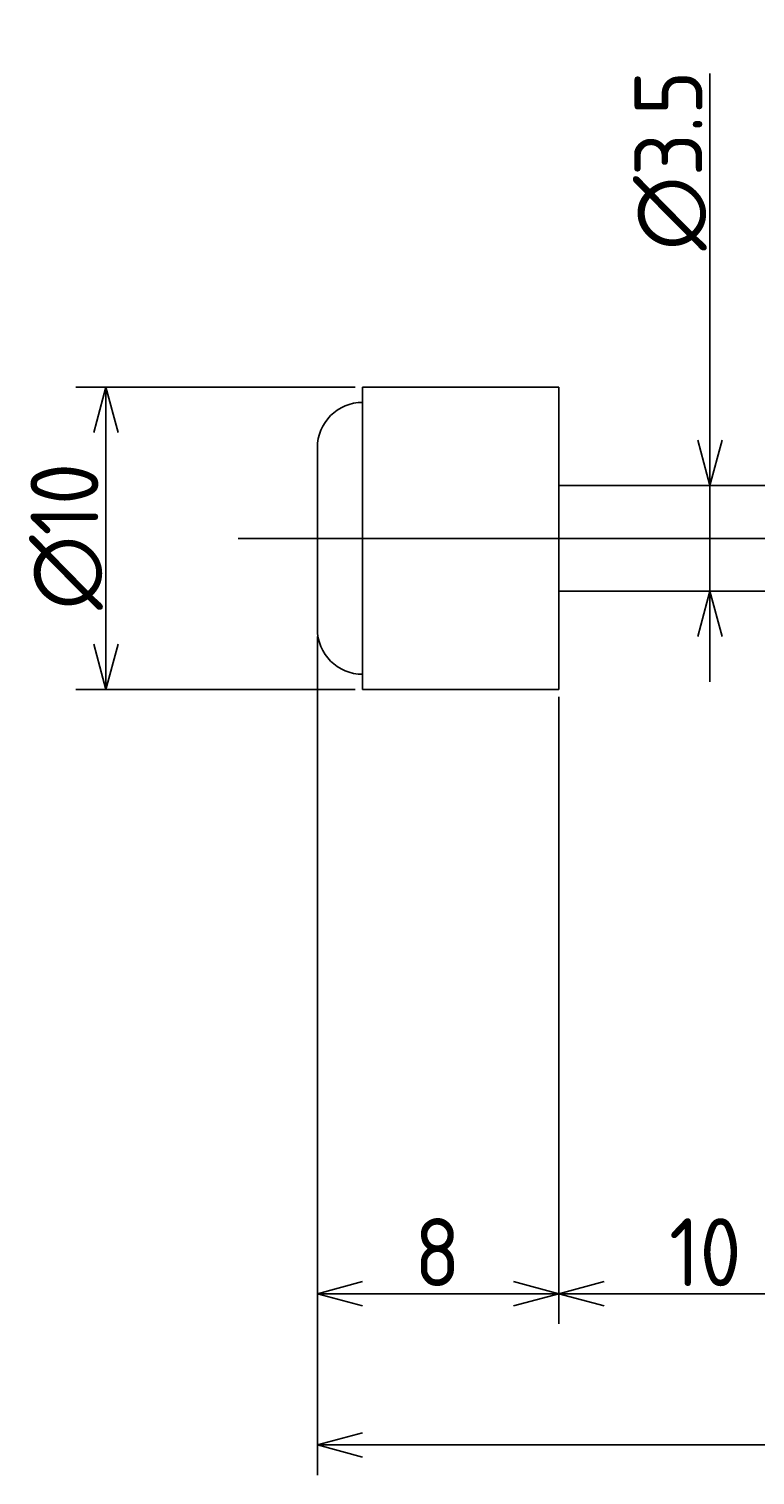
# Model space of a CAD drawing. Extents: x 130 to 298, y 134 to 182.
# Tile 2 of 4: x 197 to 221, y 134 to 182. Entities that reach past the tile are written whole.
import ezdxf

# ---------------------------------------------------------------- set-up
doc = ezdxf.new("R2010")
doc.units = 0
doc.linetypes.add('CENTER', pattern=[50.8, 31.75, -6.35, 6.35, -6.35])
doc.layers.get('0').update_dxf_attribs({"linetype": 'CONTINUOUS'})
doc.layers.get('DEFPOINTS').update_dxf_attribs({"linetype": 'CONTINUOUS'})
for name, color, linetype in [('図形', 7, 'CONTINUOUS'), ('図枠', 7, 'CONTINUOUS'), ('寸法_文字', 3, 'CONTINUOUS')]:
    doc.layers.add(name, color=color, linetype=linetype)
doc.layers.get('0').off()
doc.styles.add('DIMENSION', font='isocp.shx', dxfattribs={"bigfont": 'bigfont.shx'})
doc.dimstyles.get("Standard").update_dxf_attribs({"dimtxt": 0.18, "dimasz": 0.18, "dimexe": 0.18, "dimexo": 0.0625, "dimgap": 0.09, "dimtad": 0, "dimtih": 1, "dimtoh": 1, "dimzin": 0, "dimcen": 0.09, "dimazin": 3, "dimtfac": 1, "dimtofl": 0, "dimtmove": 0, "dimatfit": 3})

# ---------------------------------------------------------------- blocks, each defined once
blk = doc.blocks.new('_OPEN30')
at = {"color": 0, "linetype": 'BYBLOCK'}
for p, q in [((-1, 0.268), (0, 0)), ((0, 0), (-1, -0.268)), ((0, 0), (-1, 0))]:
    blk.add_line(p, q, dxfattribs=at)
blk = doc.blocks.new('*U10')
at = {"layer": '寸法_文字', "color": 3, "style": 'DIMENSION'}
blk.add_text('∅10', height=2.25, rotation=90, dxfattribs=at).set_placement((199.75, 162.637))
blk = doc.blocks.new('*D9')
at = {"layer": 'DEFPOINTS', "color": 0}
for p in [(208.5, 170), (200, 160), (208.5, 160)]:
    blk.add_point(p, dxfattribs=at)
at = {"layer": '寸法_文字', "color": 3}
for p, q in [((208.25, 170), (199, 170)), ((200, 168.5), (200, 161.5)), ((208.25, 160), (199, 160))]:
    blk.add_line(p, q, dxfattribs=at)
at = {"layer": '図枠'}
blk.add_blockref('*U10', (0, 0), dxfattribs=at)
at = {"layer": '寸法_文字', "color": 3, "xscale": 1.5, "yscale": 1.5, "zscale": 1.5}
for p, rotation in [((200, 170), 90), ((200, 160), 270)]:
    blk.add_blockref('_OPEN30', p, dxfattribs=dict(at, rotation=rotation))
blk = doc.blocks.new('*U12')
at = {"layer": '寸法_文字', "color": 3, "style": 'DIMENSION'}
blk.add_text('∅3.5', height=2.25, rotation=90, dxfattribs=at).set_placement((219.75, 174.528))
blk = doc.blocks.new('*D11')
at = {"layer": 'DEFPOINTS', "color": 0}
for p in [(220, 166.75), (220, 163.25), (220, 163.25)]:
    blk.add_point(p, dxfattribs=at)
at = {"layer": '寸法_文字', "color": 3}
for p, q in [((220, 168.25), (220, 180.384)), ((220, 163.25), (220, 166.75)), ((220, 161.75), (220, 160.25))]:
    blk.add_line(p, q, dxfattribs=at)
at = {"layer": '図枠'}
blk.add_blockref('*U12', (0, 0), dxfattribs=at)
at = {"layer": '寸法_文字', "color": 3, "xscale": 1.5, "yscale": 1.5, "zscale": 1.5}
for p, rotation in [((220, 166.75), 270), ((220, 163.25), 90)]:
    blk.add_blockref('_OPEN30', p, dxfattribs=dict(at, rotation=rotation))
blk = doc.blocks.new('*U22')
at = {"layer": '寸法_文字', "color": 3, "style": 'DIMENSION'}
blk.add_text('10', height=2.25, dxfattribs=at).set_placement((218.649, 140.25))
blk = doc.blocks.new('*D21')
at = {"layer": 'DEFPOINTS', "color": 0}
for p in [(215, 160), (225, 159.5), (215, 140)]:
    blk.add_point(p, dxfattribs=at)
at = {"layer": '寸法_文字', "color": 3}
for p, q in [((215, 159.75), (215, 139)), ((225, 159.25), (225, 139)), ((223.5, 140), (216.5, 140))]:
    blk.add_line(p, q, dxfattribs=at)
at = {"layer": '図枠'}
blk.add_blockref('*U22', (0, 0), dxfattribs=at)
at = {"layer": '寸法_文字', "color": 3, "xscale": 1.5, "yscale": 1.5, "zscale": 1.5, "rotation": 180}
blk.add_blockref('_OPEN30', (215, 140), dxfattribs=at)
at = {"layer": '寸法_文字', "color": 3, "xscale": 1.5, "yscale": 1.5, "zscale": 1.5}
blk.add_blockref('_OPEN30', (225, 140), dxfattribs=at)
blk = doc.blocks.new('*U24')
at = {"layer": '寸法_文字', "color": 3, "style": 'DIMENSION'}
blk.add_text('8', height=2.25, dxfattribs=at).set_placement((210.2125, 140.25))
blk = doc.blocks.new('*D23')
at = {"layer": 'DEFPOINTS', "color": 0}
for p in [(207, 162), (215, 159.75), (207, 140)]:
    blk.add_point(p, dxfattribs=at)
at = {"layer": '寸法_文字', "color": 3}
for p, q in [((207, 161.75), (207, 139)), ((215, 159.5), (215, 139)), ((213.5, 140), (208.5, 140))]:
    blk.add_line(p, q, dxfattribs=at)
at = {"layer": '図枠'}
blk.add_blockref('*U24', (0, 0), dxfattribs=at)
at = {"layer": '寸法_文字', "color": 3, "xscale": 1.5, "yscale": 1.5, "zscale": 1.5, "rotation": 180}
blk.add_blockref('_OPEN30', (207, 140), dxfattribs=at)
at = {"layer": '寸法_文字', "color": 3, "xscale": 1.5, "yscale": 1.5, "zscale": 1.5}
blk.add_blockref('_OPEN30', (215, 140), dxfattribs=at)
blk = doc.blocks.new('*U26')
at = {"layer": '寸法_文字', "color": 3, "style": 'DIMENSION'}
blk.add_text('(88)', height=2.25, dxfattribs=at).set_placement((248.525, 135.3625))
blk = doc.blocks.new('*D25')
at = {"layer": 'DEFPOINTS', "color": 0}
for p in [(207, 162), (295, 159.1), (207, 135)]:
    blk.add_point(p, dxfattribs=at)
at = {"layer": '寸法_文字', "color": 3}
for p, q in [((207, 161.75), (207, 134)), ((295, 158.85), (295, 134)), ((293.5, 135), (208.5, 135))]:
    blk.add_line(p, q, dxfattribs=at)
at = {"layer": '図枠'}
blk.add_blockref('*U26', (0, 0), dxfattribs=at)
at = {"layer": '寸法_文字', "color": 3, "xscale": 1.5, "yscale": 1.5, "zscale": 1.5, "rotation": 180}
blk.add_blockref('_OPEN30', (207, 135), dxfattribs=at)
at = {"layer": '寸法_文字', "color": 3, "xscale": 1.5, "yscale": 1.5, "zscale": 1.5}
blk.add_blockref('_OPEN30', (295, 135), dxfattribs=at)

msp = doc.modelspace()

# ---------------------------------------------------------------- linework, layer by layer
at = {"layer": '図形'}
for p, q in [((215, 170), (208.5, 170)), ((208.5, 170), (208.5, 160)), ((215, 170), (215, 160)), ((207, 168), (207, 162)), ((225, 166.75), (215, 166.75)), ((225, 163.25), (215, 163.25)), ((215, 160), (208.5, 160))]:
    msp.add_line(p, q, dxfattribs=at)
at = {"layer": '図形', "color": 3, "linetype": 'CENTER'}
msp.add_line((204.375, 165), (298.125, 165), dxfattribs=at)
at = {"layer": '図形'}
for centre, start, end in [((208.5, 168), 90, 180), ((208.5, 162), 180, 270)]:
    msp.add_arc(centre, 1.5, start, end, dxfattribs=at)

# ---------------------------------------------------------------- dimensions: what is measured, and where the dimension line sits
at = {"layer": '寸法_文字'}
for base, p1, p2, override, picture, middle in [((220, 163.25), (220, 166.75), (220, 163.25), {"dimscale": 0.5, "dimse1": 1, "dimse2": 1}, '*D11', (220, 177.5)), ((200, 160), (208.5, 170), (208.5, 160), {"dimscale": 0.5}, '*D9', (200, 165))]:
    dim = msp.add_linear_dim(base=base, p1=p1, p2=p2, angle=90, text='%%c<>', dimstyle='Standard', override=override, dxfattribs=at)
    dim.commit()
    dim.dimension.update_dxf_attribs({"geometry": picture, "text_midpoint": middle, "dimtype": 128})
for base, p1, p2, picture, middle in [((207, 140), (215, 159.75), (207, 162), '*D23', (211, 140)), ((215, 140), (225, 159.5), (215, 160), '*D21', (220, 140))]:
    dim = msp.add_linear_dim(base=base, p1=p1, p2=p2, dimstyle='Standard', override={"dimscale": 0.5}, dxfattribs=at)
    dim.commit()
    dim.dimension.update_dxf_attribs({"geometry": picture, "text_midpoint": middle, "dimtype": 128})
dim = msp.add_linear_dim(base=(207, 135), p1=(295, 159.1), p2=(207, 162), text='(<>)', dimstyle='Standard', override={"dimscale": 0.5}, dxfattribs=at)
dim.commit()
dim.dimension.update_dxf_attribs({"geometry": '*D25', "text_midpoint": (251, 135), "dimtype": 128})

doc.saveas('drawing.dxf')
